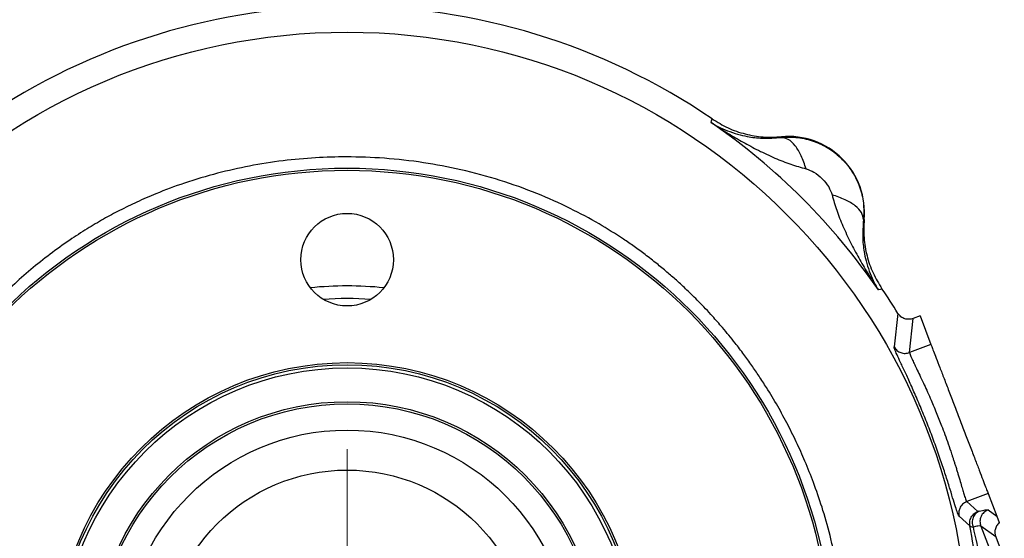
# Model space of a CAD drawing. Header units: inches. Extents: x 0.6 to 16.3, y 0.2 to 11.5.
# Tile 8 of 18: x 2.9 to 6, y 7.3 to 9. Entities that reach past the tile are written whole.
import ezdxf

# ---------------------------------------------------------------- set-up
doc = ezdxf.new("R2010")
doc.units = ezdxf.units.IN
doc.header["$MEASUREMENT"] = 0
doc.styles.add('SLDTEXTSTYLE0', font='TXT', dxfattribs={"width": 0.75})
doc.dimstyles.new('SLDDIMSTYLE3', dxfattribs={"dimtxt": 0.137795, "dimasz": 0.14, "dimexe": 0, "dimexo": 0.0625, "dimgap": 0.034449, "dimtad": 0, "dimtih": 1, "dimtoh": 1, "dimdec": 1, "dimlfac": 1.5, "dimrnd": 1e-09, "dimzin": 12, "dimdsep": 46, "dimtxsty": 'SLDTEXTSTYLE0', "dimblk1": 'CLOSED', "dimblk2": 'CLOSED', "dimsah": 1, "dimcen": 0.09, "dimadec": 0, "dimazin": 3, "dimtfac": 1, "dimtdec": 1, "dimtofl": 0, "dimtmove": 0, "dimatfit": 3, "dimldrblk": 'CLOSED', "dimfxl": 0, "dimfrac": 2, "dimtolj": 1, "dimtzin": 12, "dimarcsym": 0})

# ---------------------------------------------------------------- blocks, each defined once
blk = doc.blocks.new('_Closed')
at = {"color": 0, "linetype": 'ByBlock', "lineweight": -2}
for p, q in [((-1, 0.166667), (0, 0)), ((-1, 0.166667), (-1, -0.166667)), ((0, 0), (-1, -0.166667)), ((0, 0), (-1, 0))]:
    blk.add_line(p, q, dxfattribs=at)
blk = doc.blocks.new('_D_5')
at = {"color": 7, "linetype": 'Continuous', "lineweight": 0}
for p, q in [((3.2668, 9.0197), (1.1203, 9.0197)), ((1.1596, 9.0197), (1.1596, 8.4738)), ((1.0069, 8.4458), (0.9649, 8.4458)), ((0.9649, 8.4458), (0.9649, 8.2271)), ((1.3124, 8.4458), (1.3544, 8.4458)), ((1.3544, 8.4458), (1.3544, 8.2271)), ((0.9649, 8.2271), (1.0069, 8.2271)), ((1.3544, 8.2271), (1.3124, 8.2271)), ((1.1596, 4.1499), (1.1596, 8.0209)), ((3.552, 4.1499), (1.1203, 4.1499))]:
    blk.add_line(p, q, dxfattribs=at)
at = {"color": 7, "linetype": 'Continuous', "lineweight": 18, "xscale": 0.14, "yscale": 0.14}
for p, rotation in [((1.1596, 9.0197), 90.0000000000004), ((1.1596, 4.1499), 270.0000000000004)]:
    blk.add_blockref('_Closed', p, dxfattribs=dict(at, rotation=rotation))
at = {"color": 7, "linetype": 'Continuous', "lineweight": 18, "char_height": 0.1378, "attachment_point": 1, "style": 'SLDTEXTSTYLE0'}
for s, insert in [('186', (1.0069, 8.4047)), ('7.3', (1.0324, 8.1985))]:
    blk.add_mtext(s, dxfattribs=dict(at, insert=insert))
blk = doc.blocks.new('SW_CENTERMARKSYMBOL_0')
at = {"color": 0, "linetype": 'Continuous', "lineweight": 18}
for p, q in [((0, 0.1312), (0, 0.649)), ((0, 0), (0, 0.0656)), ((-0.1312, 0), (-0.649, 0)), ((0, 0), (-0.0656, 0)), ((0, 0), (0, -0.0656)), ((0, 0), (0.0656, 0)), ((0.1312, 0), (0.649, 0)), ((0, -0.1312), (0, -0.649))]:
    blk.add_line(p, q, dxfattribs=at)

msp = doc.modelspace()

# ---------------------------------------------------------------- linework, layer by layer
at = {"color": 7, "linetype": 'Continuous', "lineweight": 25}
for p, q in [((5.1194, 8.6508), (5.1211, 8.6564)), ((5.1211, 8.6564), (5.1229, 8.6623)), ((5.342, 8.6037), (5.3422, 8.6058)), ((5.6047, 8.3432), (5.6026, 8.3431)), ((5.6554, 8.1221), (5.6498, 8.1204)), ((5.6612, 8.1239), (5.6554, 8.1221)), ((5.7117, 8.0462), (5.6997, 7.9397)), ((5.7488, 7.922), (5.76, 8.0299)), ((5.7818, 8.0383), (5.7601, 8.03)), ((5.7818, 8.0383), (5.8165, 7.9479)), ((5.8165, 7.9479), (5.7488, 7.922)), ((5.9978, 7.4756), (5.9302, 7.4496)), ((5.9978, 7.4756), (6.0253, 7.4038)), ((5.9302, 7.4496), (5.9652, 7.4185)), ((5.9403, 7.3732), (5.9055, 7.4035)), ((5.9975, 7.4235), (6.0253, 7.4038)), ((6.0253, 7.4038), (6.0333, 7.3831)), ((5.9745, 7.3719), (6.0443, 7.1901)), ((6.0219, 7.3383), (5.9745, 7.3719)), ((6.0219, 7.3383), (6.0491, 7.2675))]:
    msp.add_line(p, q, dxfattribs=at)
for centre, radius in [((3.9653, 6.9663), 1.9709), ((3.9653, 6.9663), 1.54), ((3.9653, 6.9663), 1.5333), ((3.9653, 8.2163), 0.1467), ((3.9653, 6.9663), 0.9237), ((3.9653, 6.9663), 0.917), ((3.9653, 6.9663), 0.907), ((3.9653, 6.9663), 0.8), ((3.9653, 6.9663), 0.7933), ((3.9653, 6.9663), 0.71), ((3.9653, 6.9663), 0.5833)]:
    msp.add_circle(centre, radius, dxfattribs=at)
for centre, radius, start, end in [((3.9653, 6.9663), 2.0533, 55.6839, 124.3161), ((3.9653, 6.9663), 2.0419, 34.4163, 55.5837), ((5.3649, 8.3659), 0.2409, 354.5811, 95.4189), ((3.9653, 6.9663), 1.1667, 84.2713, 95.7287), ((3.9653, 6.9663), 2.0533, 31.7307, 34.3161)]:
    msp.add_arc(centre, radius, start, end, dxfattribs=at)
at = {"color": 8, "linetype": 'Continuous', "lineweight": 25}
msp.add_arc((3.9653, 6.9663), 1.1267, 86.1672, 93.8328, dxfattribs=at)
at = {"color": 7, "linetype": 'Continuous', "lineweight": 25}
for points, knots in [([(5.1194, 8.6508), (5.1271, 8.6463), (5.1436, 8.6367), (5.1715, 8.6242), (5.2019, 8.6139), (5.2385, 8.6054), (5.283, 8.5995), (5.3217, 8.6022), (5.342, 8.6037)], [0, 0, 0, 0, 0.129758, 0.275309, 0.434085, 0.573632, 0.775585, 1, 1, 1, 1]), ([(5.1194, 8.6508), (5.1374, 8.6391), (5.1707, 8.6176), (5.2209, 8.5883), (5.27, 8.5621), (5.3202, 8.5385), (5.3704, 8.5182), (5.4043, 8.5087), (5.4207, 8.5041)], [0, 0, 0, 0, 0.19341, 0.356578, 0.521448, 0.69211, 0.851366, 1, 1, 1, 1]), ([(5.1229, 8.6623), (5.1393, 8.6522), (5.1722, 8.6321), (5.2272, 8.6134), (5.2844, 8.6032), (5.3229, 8.6049), (5.3422, 8.6058)], [0, 0, 0, 0, 0.250014, 0.500009, 0.75, 1, 1, 1, 1]), ([(5.342, 8.6037), (5.3596, 8.6043), (5.3946, 8.6056), (5.4464, 8.5928), (5.4941, 8.5698), (5.5355, 8.5366), (5.5687, 8.4951), (5.5918, 8.4474), (5.6046, 8.3957), (5.6033, 8.3606), (5.6026, 8.3431)], [0, 0, 0, 0, 0.125496, 0.250568, 0.375355, 0.500001, 0.624646, 0.749433, 0.874504, 1, 1, 1, 1]), ([(5.4207, 8.5041), (5.4159, 8.5184), (5.4063, 8.547), (5.3864, 8.5789), (5.3643, 8.6), (5.3495, 8.6024), (5.342, 8.6037)], [0, 0, 0, 0, 0.250057, 0.5, 0.749943, 1, 1, 1, 1]), ([(2.3852, 6.9663), (2.3868, 7.0177), (2.39, 7.1204), (2.4148, 7.2728), (2.4534, 7.4223), (2.501, 7.5522), (2.5515, 7.6623), (2.6004, 7.7533), (2.6525, 7.8374), (2.7094, 7.9183), (2.7738, 7.9991), (2.8399, 8.0716), (2.904, 8.1341), (2.9623, 8.1855), (3.0228, 8.2339), (3.0825, 8.2767), (3.1393, 8.3135), (3.192, 8.3447), (3.2447, 8.373), (3.2999, 8.3998), (3.3682, 8.4295), (3.4533, 8.4612), (3.5522, 8.4907), (3.6568, 8.5143), (3.7605, 8.5306), (3.8633, 8.54), (3.9705, 8.5431), (4.085, 8.5389), (4.2064, 8.5253), (4.3292, 8.5021), (4.4496, 8.4695), (4.5654, 8.4281), (4.6699, 8.3814), (4.7611, 8.3325), (4.8277, 8.2909), (4.8761, 8.2577), (4.9113, 8.2319), (4.946, 8.2049), (4.9789, 8.1777), (5.0109, 8.1498), (5.0445, 8.1187), (5.0829, 8.0809), (5.1204, 8.0413), (5.1521, 8.0052), (5.1759, 7.9768), (5.1987, 7.9485), (5.223, 7.9167), (5.2482, 7.8818), (5.2721, 7.8468), (5.2999, 7.804), (5.3309, 7.7522), (5.3636, 7.6921), (5.3936, 7.6314), (5.4217, 7.5678), (5.4491, 7.4982), (5.476, 7.4188), (5.5021, 7.3247), (5.52, 7.2393), (5.5303, 7.1729), (5.5352, 7.1337), (5.5392, 7.0957), (5.5424, 7.0541), (5.5445, 7.0096), (5.5456, 6.9526), (5.5439, 6.8822), (5.5387, 6.8186), (5.5338, 6.7766), (5.531, 6.7552), (5.5277, 6.7329), (5.5239, 6.7096), (5.5196, 6.6854), (5.5153, 6.6634), (5.5102, 6.6391), (5.5032, 6.6083), (5.492, 6.5639), (5.4782, 6.5159), (5.4633, 6.47), (5.4498, 6.4318), (5.4366, 6.3973), (5.4129, 6.3389), (5.3755, 6.2578), (5.3206, 6.1584), (5.2735, 6.0853), (5.2373, 6.0341), (5.2119, 6.0001), (5.1839, 5.9646), (5.153, 5.9276), (5.1191, 5.8896), (5.082, 5.8507), (5.0452, 5.8145), (5.011, 5.7831), (4.9818, 5.7576), (4.9506, 5.7317), (4.9167, 5.705), (4.8797, 5.6777), (4.8447, 5.6534), (4.8075, 5.6292), (4.7639, 5.6026), (4.7097, 5.5721), (4.6443, 5.5391), (4.5591, 5.5013), (4.4621, 5.4657), (4.3628, 5.437), (4.2716, 5.4163), (4.1794, 5.4007), (4.0766, 5.3897), (3.9926, 5.3865), (3.9325, 5.387), (3.9014, 5.3879), (3.8747, 5.3891), (3.8486, 5.3908), (3.8287, 5.3924), (3.8155, 5.3936), (3.812, 5.3939), (3.811, 5.394), (3.8106, 5.394), (3.8105, 5.3941), (3.8105, 5.3941), (3.8105, 5.3941), (3.7828, 5.3967), (3.7316, 5.403), (3.6584, 5.4158), (3.5847, 5.4322), (3.5207, 5.4498), (3.4675, 5.4668), (3.4327, 5.479), (3.4021, 5.4903), (3.3803, 5.4989), (3.3566, 5.5087), (3.3266, 5.5214), (3.2844, 5.5408), (3.2385, 5.5637), (3.1934, 5.588), (3.1491, 5.6137), (3.1107, 5.6377), (3.0792, 5.6586), (3.0499, 5.6788), (3.0139, 5.7048), (2.9729, 5.7366), (2.9334, 5.7696), (2.9005, 5.7988), (2.8727, 5.8247), (2.8379, 5.8588), (2.7884, 5.9108), (2.7291, 5.9808), (2.6757, 6.0527), (2.6313, 6.1191), (2.5901, 6.1874), (2.5467, 6.2686), (2.5094, 6.3506), (2.4808, 6.4241), (2.4606, 6.4829), (2.4437, 6.5391), (2.4286, 6.5971), (2.4176, 6.6473), (2.4098, 6.689), (2.4038, 6.7243), (2.3979, 6.7658), (2.3927, 6.811), (2.389, 6.8548), (2.3869, 6.8926), (2.3857, 6.9251), (2.3853, 6.9476), (2.3852, 6.9609), (2.3852, 6.9648), (2.3852, 6.9659), (2.3852, 6.9663)], [0, 0, 0, 0, 0.01553, 0.031058, 0.046605, 0.062177, 0.072842, 0.083244, 0.093387, 0.102756, 0.113166, 0.124618, 0.132422, 0.140229, 0.148138, 0.155848, 0.162451, 0.168598, 0.174386, 0.180526, 0.187156, 0.196915, 0.207976, 0.218377, 0.229314, 0.239718, 0.249593, 0.261746, 0.274345, 0.286518, 0.299539, 0.312024, 0.323695, 0.334124, 0.343307, 0.347456, 0.351865, 0.356534, 0.360749, 0.364766, 0.369383, 0.3746, 0.381057, 0.385896, 0.389118, 0.392282, 0.396878, 0.401221, 0.40531, 0.4097, 0.416663, 0.423559, 0.430389, 0.437154, 0.444578, 0.453027, 0.462504, 0.474105, 0.479401, 0.482823, 0.486072, 0.490952, 0.495441, 0.499537, 0.508209, 0.516744, 0.51882, 0.520996, 0.523273, 0.52565, 0.528128, 0.530707, 0.532451, 0.535632, 0.54025, 0.546303, 0.550753, 0.554838, 0.558561, 0.56192, 0.573929, 0.585541, 0.596245, 0.600233, 0.60451, 0.609074, 0.613927, 0.619069, 0.6245, 0.630181, 0.634683, 0.63853, 0.641918, 0.646951, 0.651584, 0.655817, 0.659855, 0.665007, 0.671274, 0.678656, 0.687151, 0.699475, 0.709891, 0.718397, 0.727755, 0.738169, 0.749639, 0.75318, 0.75635, 0.759044, 0.761262, 0.764271, 0.765062, 0.765279, 0.765343, 0.765377, 0.76538, 0.765381, 0.765381, 0.765381, 0.773796, 0.78097, 0.78787, 0.796625, 0.801038, 0.804772, 0.807774, 0.810907, 0.811856, 0.815554, 0.82074, 0.825917, 0.831083, 0.836239, 0.841386, 0.844788, 0.84768, 0.852156, 0.858217, 0.863375, 0.867717, 0.871542, 0.87485, 0.882445, 0.893256, 0.90261, 0.909512, 0.917437, 0.926718, 0.937355, 0.944652, 0.950577, 0.956156, 0.962429, 0.968702, 0.971677, 0.97528, 0.979517, 0.984386, 0.989013, 0.992833, 0.995842, 0.998834, 0.999645, 0.99988, 1, 1, 1, 1]), ([(5.4207, 8.5041), (5.4292, 8.5009), (5.4479, 8.494), (5.4723, 8.4734), (5.4929, 8.4489), (5.4999, 8.4302), (5.5031, 8.4217)], [0, 0, 0, 0, 0.227358, 0.500018, 0.772307, 1, 1, 1, 1]), ([(5.6026, 8.3431), (5.6014, 8.3505), (5.599, 8.3654), (5.5779, 8.3874), (5.5459, 8.4073), (5.5173, 8.4169), (5.5031, 8.4217)], [0, 0, 0, 0, 0.2500574, 0.5, 0.7499426, 1, 1, 1, 1]), ([(5.5031, 8.4217), (5.5076, 8.4053), (5.5172, 8.3714), (5.5374, 8.3213), (5.561, 8.271), (5.5873, 8.2219), (5.6165, 8.1717), (5.6381, 8.1385), (5.6498, 8.1204)], [0, 0, 0, 0, 0.148633, 0.307887, 0.478552, 0.643419, 0.806588, 1, 1, 1, 1]), ([(5.6026, 8.3431), (5.6012, 8.3227), (5.5985, 8.2841), (5.6044, 8.2396), (5.6129, 8.2029), (5.6232, 8.1725), (5.6357, 8.1447), (5.6453, 8.1282), (5.6498, 8.1204)], [0, 0, 0, 0, 0.224415, 0.426368, 0.565915, 0.724691, 0.870242, 1, 1, 1, 1]), ([(5.6047, 8.3432), (5.6039, 8.3239), (5.6022, 8.2854), (5.6124, 8.2283), (5.6311, 8.1733), (5.6512, 8.1404), (5.6612, 8.1239)], [0, 0, 0, 0, 0.25, 0.499991, 0.749986, 1, 1, 1, 1]), ([(5.7601, 8.0299), (5.7557, 8.0287), (5.7469, 8.0264), (5.7332, 8.0285), (5.7206, 8.0349), (5.7147, 8.0424), (5.7117, 8.0462)], [0, 0, 0, 0, 0.245572, 0.491001, 0.735542, 1, 1, 1, 1]), ([(5.9055, 7.4035), (5.9044, 7.4052), (5.9024, 7.4085), (5.8963, 7.4264), (5.8882, 7.4526), (5.8777, 7.4871), (5.8648, 7.5283), (5.8495, 7.5748), (5.8321, 7.6246), (5.8131, 7.6759), (5.793, 7.7266), (5.7726, 7.7751), (5.7528, 7.82), (5.7349, 7.8591), (5.7197, 7.8917), (5.7083, 7.9164), (5.7008, 7.9338), (5.7, 7.9377), (5.6997, 7.9397)], [0, 0, 0, 0, 0.063306, 0.126311, 0.189209, 0.251748, 0.31372, 0.376165, 0.438759, 0.500359, 0.56197, 0.624387, 0.686902, 0.748702, 0.810746, 0.874031, 0.937456, 1, 1, 1, 1]), ([(5.6997, 7.9397), (5.7024, 7.9358), (5.708, 7.928), (5.7207, 7.921), (5.735, 7.9183), (5.7442, 7.9207), (5.7488, 7.922)], [0, 0, 0, 0, 0.250121, 0.5, 0.749879, 1, 1, 1, 1]), ([(5.7488, 7.922), (5.7491, 7.9204), (5.7497, 7.917), (5.7555, 7.9037), (5.763, 7.8877), (5.771, 7.871), (5.7809, 7.8504), (5.7918, 7.8272), (5.8031, 7.8024), (5.8167, 7.7717), (5.8328, 7.734), (5.8484, 7.695), (5.861, 7.6615), (5.8717, 7.6317), (5.8796, 7.6083), (5.8851, 7.5916), (5.8883, 7.5816), (5.8917, 7.5712), (5.8953, 7.5598), (5.8988, 7.5484), (5.9024, 7.5363), (5.9072, 7.5206), (5.9125, 7.5026), (5.9177, 7.4847), (5.9228, 7.4678), (5.9273, 7.454), (5.9292, 7.451), (5.9302, 7.4496)], [0, 0, 0, 0, 0.0596907, 0.1247625, 0.165626, 0.2050002, 0.249689, 0.2962395, 0.3343995, 0.3745786, 0.4406759, 0.499687, 0.5382786, 0.5800401, 0.6249799, 0.6391976, 0.6543774, 0.6705195, 0.687624, 0.7087789, 0.726871, 0.7499707, 0.7939669, 0.8344274, 0.8749653, 0.938839, 1, 1, 1, 1]), ([(5.9302, 7.4496), (5.9254, 7.4471), (5.916, 7.4421), (5.9075, 7.4294), (5.9039, 7.416), (5.905, 7.4077), (5.9055, 7.4035)], [0, 0, 0, 0, 0.279846, 0.55926, 0.779591, 1, 1, 1, 1]), ([(5.9403, 7.3732), (5.9399, 7.3784), (5.939, 7.389), (5.945, 7.4028), (5.954, 7.413), (5.9615, 7.4167), (5.9652, 7.4185)], [0, 0, 0, 0, 0.279846, 0.559282, 0.779604, 1, 1, 1, 1]), ([(5.9695, 7.4192), (5.9654, 7.4169), (5.9572, 7.4122), (5.9494, 7.3993), (5.9463, 7.3841), (5.9488, 7.374), (5.95, 7.3689)], [0, 0, 0, 0, 0.250166, 0.5, 0.749834, 1, 1, 1, 1]), ([(5.9695, 7.4192), (5.9683, 7.4189), (5.966, 7.4184), (5.9655, 7.4185), (5.9652, 7.4185)], [0, 0, 0, 0, 0.501706, 1, 1, 1, 1]), ([(5.9695, 7.4192), (5.9769, 7.421), (5.9916, 7.4246), (5.9956, 7.4239), (5.9975, 7.4235)], [0, 0, 0, 0, 0.499968, 1, 1, 1, 1]), ([(5.9368, 6.5751), (5.9428, 6.6078), (5.9553, 6.6755), (5.9676, 6.7763), (5.9754, 6.8792), (5.9784, 6.9903), (5.9746, 7.1121), (5.9628, 7.2431), (5.9479, 7.3293), (5.9403, 7.3732)], [0, 0, 0, 0, 0.120024, 0.249205, 0.369646, 0.499267, 0.662186, 0.82805, 1, 1, 1, 1]), ([(5.9403, 7.3732), (5.9411, 7.3722), (5.9426, 7.3702), (5.9475, 7.3693), (5.95, 7.3689)], [0, 0, 0, 0, 0.50124, 1, 1, 1, 1]), ([(5.9745, 7.3719), (5.9724, 7.3724), (5.9687, 7.3731), (5.9556, 7.3702), (5.95, 7.3689)], [0, 0, 0, 0, 0.569736, 1, 1, 1, 1]), ([(5.95, 7.3689), (5.9578, 7.3345), (5.9727, 7.2687), (5.9907, 7.1674), (6.0047, 7.0683), (6.0163, 6.9547), (6.0231, 6.8302), (6.0238, 6.6936), (6.018, 6.6036), (6.0152, 6.5596)], [0, 0, 0, 0, 0.132284, 0.252771, 0.383718, 0.503747, 0.674408, 0.840586, 1, 1, 1, 1]), ([(6.0333, 7.3831), (6.0301, 7.3798), (6.024, 7.3734), (6.0196, 7.3611), (6.0187, 7.3491), (6.0209, 7.3418), (6.0219, 7.3383)], [0, 0, 0, 0, 0.278469, 0.537955, 0.77846, 1, 1, 1, 1])]:
    msp.add_open_spline(points, degree=3, knots=knots, dxfattribs=at)
for points in [[(5.8165, 7.9479), (5.8171, 7.9463), (5.8183, 7.9431), (5.8242, 7.9277), (5.8329, 7.9052), (5.8443, 7.8755), (5.8579, 7.84), (5.8733, 7.7999), (5.8899, 7.7566), (5.9071, 7.7118), (5.9244, 7.6669), (5.941, 7.6236), (5.9564, 7.5835), (5.97, 7.548), (5.9814, 7.5183), (5.9901, 7.4958), (5.996, 7.4804), (5.9972, 7.4772), (5.9978, 7.4756)], [(5.9975, 7.4235), (5.9929, 7.4211), (5.9835, 7.4162), (5.9745, 7.4028), (5.9706, 7.3872), (5.9732, 7.377), (5.9745, 7.3719)]]:
    msp.add_open_spline(points, degree=3, dxfattribs=at)

# ---------------------------------------------------------------- block references
at = {"color": 7, "linetype": 'Continuous', "lineweight": 0}
msp.add_blockref('SW_CENTERMARKSYMBOL_0', (3.9653, 6.9663), dxfattribs=at)

# ---------------------------------------------------------------- dimensions: what is measured, and where the dimension line sits
at = {"color": 7, "linetype": 'Continuous', "lineweight": 18}
dim = msp.add_linear_dim(base=(1.1596, 4.1499), p1=(3.3062, 9.0197), p2=(3.5914, 4.1499), angle=90, dimstyle='SLDDIMSTYLE3', dxfattribs=at)
dim.commit()
dim.dimension.update_dxf_attribs({"geometry": '_D_5', "text_midpoint": (1.1596, 8.2474), "dimtype": 160})

doc.saveas('drawing.dxf')
